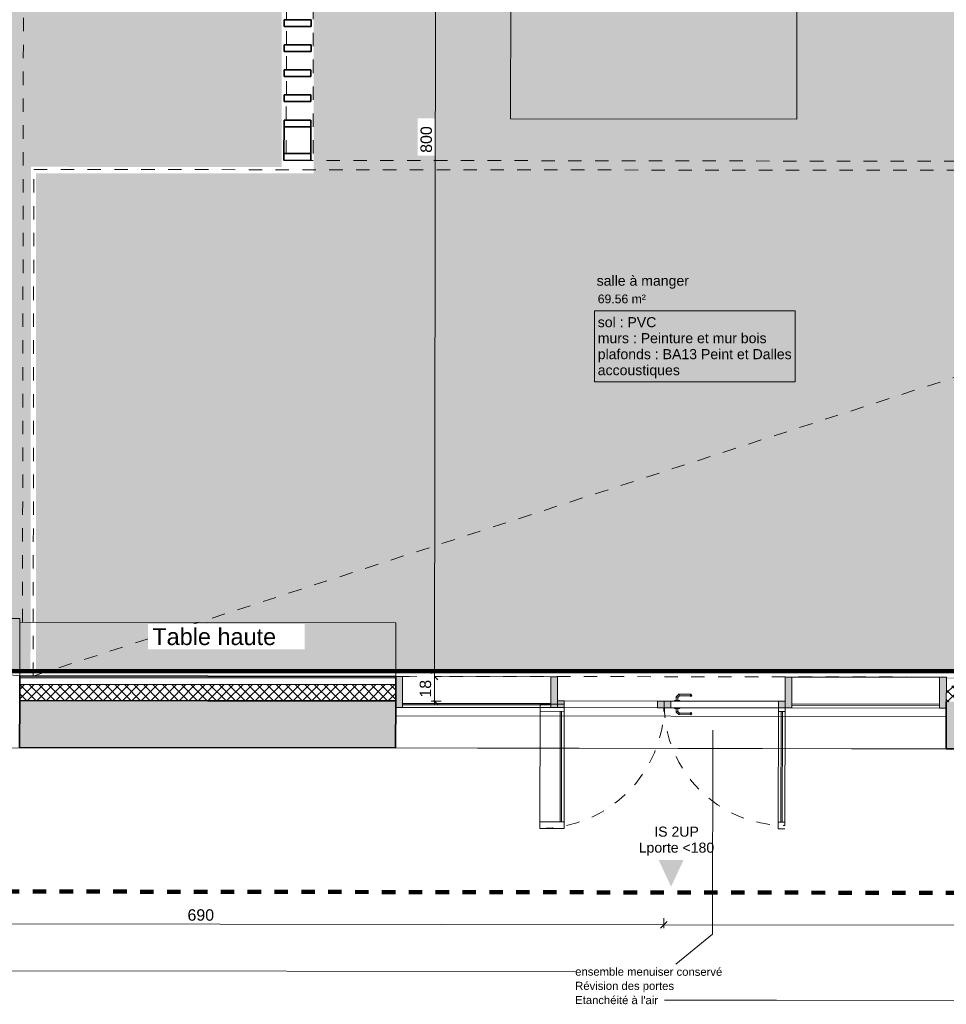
# Model space of a CAD drawing. Header units: metres. Extents: x 107 to 154, y -7 to 138.
# Tile 6 of 62: x 121 to 128, y 100 to 108. Entities that reach past the tile are written whole.
import ezdxf

# ---------------------------------------------------------------- set-up
doc = ezdxf.new("R2010")
doc.units = ezdxf.units.M
for name, pattern in [('Caché', [0.003, 0.002, -0.001]), ('Centre', [0.0125, 0.0025, -0.001875, 0.00625, -0.001875]), ('Tiret', [0.0025, 0.00125, -0.00125])]:
    doc.linetypes.add(name, pattern=pattern)
for name, color, linetype, lineweight in [('A-ANNO-DIMS', 7, 'Continuous', 20), ('A-ANNO-DIMS-50', 7, 'Continuous', 20), ('A-AREA-IDEN', 7, 'Continuous', 20), ('A-COLS', 7, 'Continuous', 18), ('A-DETL-GENF', 7, 'Continuous', 18), ('A-DETL-HDLN', 7, 'Caché', 18), ('A-DOOR', 7, 'Continuous', 18), ('A-FLOR', 7, 'Continuous', 18), ('A-GLAZ-CURT', 7, 'Continuous', 18), ('A-GLAZ-CWMG', 7, 'Continuous', 18), ('A-WALL', 7, 'Continuous', 18), ('C-TOPO', 7, 'Continuous', 18), ('G-ANNO-TEXT', 7, 'Continuous', 20), ('I-WALL', 7, 'Continuous', 18), ('S-COLS', 7, 'Continuous', 18)]:
    doc.layers.add(name, color=color, linetype=linetype, lineweight=lineweight)
doc.layers.add('A-AREA', color=9, linetype='Tiret', lineweight=18, true_color=0x808080)
doc.layers.add('A-DETL', color=7, linetype='Continuous', lineweight=18, true_color=0x00a600)
doc.layers.add('A-WALL-PATT', color=7, linetype='Continuous', true_color=0x2a2a2a)
doc.styles.add('Arial_2', font='arial.ttf', dxfattribs={"height": 0.125})
doc.styles.add('Arial_3', font='arial.ttf', dxfattribs={"height": 0.065})
doc.styles.add('Arial_4', font='arial.ttf', dxfattribs={"height": 0.075})
doc.styles.add('Arial_5', font='arial.ttf', dxfattribs={"height": 0.085})
doc.styles.add('Arial_9', font='arial.ttf', dxfattribs={"height": 0.06})
doc.dimstyles.new('GRZRIG_Cotes_linéaires_-Arial_1_7_op', dxfattribs={"dimscale": 0.3048, "dimtxt": 0.086722, "dimasz": 0.164042, "dimexe": 0.082021, "dimexo": 0.0625, "dimgap": 8.2021e-05, "dimtad": 1, "dimdec": 0, "dimlfac": 100, "dimzin": 0, "dimdsep": 46, "dimtxsty": 'Arial_5', "dimblk1": 'OBLIQUE', "dimblk2": 'OBLIQUE', "dimsah": 1, "dimcen": 0.09, "dimdle": 0.082021, "dimazin": 0, "dimtfac": 1, "dimtdec": 4, "dimtix": 1, "dimtmove": 0, "dimatfit": 3, "dimfxl": 0.164042, "dimfxlon": 1, "dimtvp": 1, "dimtfill": 1, "dimtolj": 1, "dimtzin": 0, "dimarcsym": 2})
doc.dimstyles.new('GRZRIG_Cotes_linéaires_-Arial_1_7_rouge', dxfattribs={"dimscale": 0.3048, "dimtxt": 0.086722, "dimasz": 0.164042, "dimexe": 0.082021, "dimexo": 0.0625, "dimgap": 8.2021e-05, "dimtad": 1, "dimdec": 0, "dimlfac": 100, "dimzin": 0, "dimdsep": 46, "dimtxsty": 'Arial_5', "dimblk1": 'OBLIQUE', "dimblk2": 'OBLIQUE', "dimsah": 1, "dimcen": 0.09, "dimdle": 0.082021, "dimazin": 0, "dimtfac": 1, "dimtdec": 4, "dimtix": 1, "dimtmove": 0, "dimatfit": 3, "dimfxl": 0.164042, "dimfxlon": 1, "dimtvp": 1, "dimtolj": 1, "dimtzin": 0, "dimarcsym": 2})

# ---------------------------------------------------------------- blocks, each defined once
blk = doc.blocks.new('Meneau rectangulaire - 50x180-4026080-DCE-R-1 Proj 50')
at = {"layer": 'A-GLAZ-CWMG', "true_color": 0x2a2a2a}
blk.add_hatch(color=250, dxfattribs=at).paths.add_polyline_path([(0, -0.025), (0, 0.205), (-0.05, 0.205), (-0.05, -0.025)])
at = {"layer": 'A-GLAZ-CWMG'}
for p, q in [((0, 0.205), (-0.05, 0.205)), ((-0.05, 0.205), (-0.05, -0.025)), ((0, -0.025), (0, 0.205)), ((-0.05, -0.025), (0, -0.025))]:
    blk.add_line(p, q, dxfattribs=at)
blk = doc.blocks.new('Panneau système - Vitré-4026529-DCE-R-1 Proj 50')
at = {"layer": 'A-GLAZ-CURT', "true_color": 0x2a2a2a}
blk.add_hatch(color=250, dxfattribs=at).paths.add_polyline_path([(-0.5501, 0.005), (-0.5501, -0.005), (0.5501, -0.005), (0.5501, 0.005), (0.11, 0.005)])
at = {"layer": 'A-GLAZ-CURT'}
for p, q in [((0.5501, 0.005), (-0.5501, 0.005)), ((-0.5501, 0.005), (-0.5501, -0.005)), ((0.5501, -0.005), (0.5501, 0.005)), ((-0.5501, -0.005), (0.5501, -0.005))]:
    blk.add_line(p, q, dxfattribs=at)
blk = doc.blocks.new('Panneau système - Vitré-4026551-DCE-R-1 Proj 50')
at = {"layer": 'A-GLAZ-CURT', "true_color": 0x2a2a2a}
blk.add_hatch(color=250, dxfattribs=at).paths.add_polyline_path([(-0.5524, 0.005), (-0.5524, -0.005), (0.5524, -0.005), (0.5524, 0.005), (-0.3743, 0.005)])
at = {"layer": 'A-GLAZ-CURT'}
for p, q in [((0.5524, 0.005), (-0.5524, 0.005)), ((-0.5524, 0.005), (-0.5524, -0.005)), ((0.5524, -0.005), (0.5524, 0.005)), ((-0.5524, -0.005), (0.5524, -0.005))]:
    blk.add_line(p, q, dxfattribs=at)
blk = doc.blocks.new('Meneau rectangulaire - 50x180-4026081-DCE-R-1 Proj 50')
at = {"layer": 'A-GLAZ-CWMG', "true_color": 0x2a2a2a}
blk.add_hatch(color=250, dxfattribs=at).paths.add_polyline_path([(-0.05, -0.025), (-0.05, 0.205), (0, 0.205), (0, -0.025)])
at = {"layer": 'A-GLAZ-CWMG'}
for p, q in [((-0.05, 0.205), (0, 0.205)), ((-0.05, -0.025), (-0.05, 0.205)), ((0, 0.205), (0, -0.025)), ((0, -0.025), (-0.05, -0.025))]:
    blk.add_line(p, q, dxfattribs=at)
blk = doc.blocks.new('Meneau rectangulaire - 50x180-4026016-DCE-R-1 Proj 50')
at = {"layer": 'A-GLAZ-CWMG', "true_color": 0x2a2a2a}
blk.add_hatch(color=250, dxfattribs=at).paths.add_polyline_path([(-0.025, -0.025), (-0.025, 0.205), (0.025, 0.205), (0.025, -0.025)])
at = {"layer": 'A-GLAZ-CWMG'}
for p, q in [((-0.025, 0.205), (0.025, 0.205)), ((-0.025, -0.025), (-0.025, 0.205)), ((0.025, 0.205), (0.025, -0.025)), ((0.025, -0.025), (-0.025, -0.025))]:
    blk.add_line(p, q, dxfattribs=at)
blk = doc.blocks.new('Meneau rectangulaire - 50x180-4026409-DCE-R-1 Proj 50')
at = {"layer": 'A-GLAZ-CWMG'}
for p, q in [((116.8823, 102.7936), (117.987, 102.7919)), ((117.9867, 102.5619), (116.8819, 102.5636))]:
    blk.add_line(p, q, dxfattribs=at)
blk = doc.blocks.new('Meneau rectangulaire - 50x180-4026428-DCE-R-1 Proj 50')
at = {"layer": 'A-GLAZ-CWMG'}
for p, q in [((126.682, 102.78), (127.7821, 102.7784)), ((127.7821, 102.7784), (127.7818, 102.5784)), ((127.7818, 102.5684), (127.7818, 102.5484)), ((127.7818, 102.5484), (126.6817, 102.55))]:
    blk.add_line(p, q, dxfattribs=at)
blk = doc.blocks.new('OMD_1PV 2V - PV 2V 90_90-4074763-DCE-R-1 Proj 50')
at = {"layer": 'A-DOOR', "true_color": 0x2a2a2a}
h = blk.add_hatch(color=250, dxfattribs=at)
h.paths.add_polyline_path([(-0.8475, 0.025), (-0.8474, -0.025), (-0.7975, -0.0249), (-0.7975, 0.025)])
h.paths.add_polyline_path([(0.0025, 0.025), (0.0026, -0.025), (0.0525, -0.025), (0.0524, 0.025)])
h = blk.add_hatch(color=250, dxfattribs=at)
h.paths.add_polyline_path([(0.0525, 0.025), (0.0526, -0.025), (0.1025, -0.0249), (0.1025, 0.025)])
h.paths.add_polyline_path([(0.7975, 0.025), (0.7976, -0.025), (0.8475, -0.025), (0.8472, 0.025)])
at = {"layer": 'A-DOOR'}
for p, q in [((-0.8475, 0.925), (-0.7975, 0.925)), ((-0.8475, 0.9), (-0.8475, 0)), ((-0.7975, 0.925), (-0.7975, 0)), ((0.7975, 0), (0.7975, 0.925)), ((0.7975, 0.925), (0.9775, 0.925)), ((0.9775, 0.925), (0.9775, 0)), ((-0.7975, 0.875), (-0.8475, 0.875)), ((-0.8275, 0.875), (-0.8275, 0.0525)), ((-0.8175, 0.875), (-0.8175, 0.0525)), ((0.9775, 0.875), (0.7975, 0.875)), ((0.8175, 0.875), (0.8175, 0.0525)), ((0.8275, 0.875), (0.8275, 0.0525)), ((-0.145, 0.076), (-0.1539, 0.0671)), ((-0.055, 0.076), (-0.145, 0.076)), ((-0.0365, 0.0575), (-0.055, 0.076)), ((-0.7975, 0.0525), (-0.8475, 0.0525)), ((-0.7975, 0.025), (-0.8475, 0.025)), ((-0.7975, 0.025), (-0.6262, 0.025)), ((-0.7975, -0.025), (-0.7975, 0.025)), ((-0.0625, 0.025), (-0.7975, 0.025)), ((-0.1539, 0.0671), (-0.1454, 0.0587)), ((-0.1401, 0.064), (-0.1454, 0.0587)), ((-0.06, 0.064), (-0.1401, 0.064)), ((-0.0625, 0.03), (-0.0225, 0.03)), ((-0.0625, 0.03), (-0.0625, 0.025)), ((-0.0225, 0.025), (-0.0625, 0.025)), ((-0.0485, 0.0525), (-0.06, 0.064)), ((-0.0485, 0.03), (-0.0485, 0.0525)), ((-0.0365, 0.03), (-0.0365, 0.0575)), ((-0.0225, 0.025), (-0.0225, 0.03)), ((0.0025, 0.025), (-0.0225, 0.025)), ((0.0025, 0.025), (0.0025, -0.025)), ((0.0525, 0.025), (0.0025, 0.025)), ((0.0525, -0.025), (0.0525, 0.025)), ((0.1025, 0.025), (0.0525, 0.025)), ((0.0525, 0.025), (0.0525, -0.025)), ((0.1025, -0.025), (0.1025, 0.025)), ((0.7975, 0.025), (0.1025, 0.025)), ((0.9775, 0.0525), (0.7975, 0.0525)), ((0.7975, 0.025), (0.7975, -0.025)), ((0.8475, 0.025), (0.7975, 0.025)), ((-0.8475, -0.025), (-0.7975, -0.025)), ((-0.7975, -0.025), (-0.0625, -0.025)), ((-0.1453, -0.0587), (-0.1538, -0.0672)), ((-0.1538, -0.0672), (-0.145, -0.076)), ((-0.14, -0.064), (-0.1453, -0.0587)), ((-0.0598, -0.064), (-0.14, -0.064)), ((-0.0625, -0.025), (-0.0225, -0.025)), ((-0.0625, -0.03), (-0.0625, -0.025)), ((-0.0225, -0.03), (-0.0625, -0.03)), ((-0.0485, -0.0527), (-0.0598, -0.064)), ((-0.0549, -0.076), (-0.0365, -0.0577)), ((-0.0485, -0.03), (-0.0485, -0.0527)), ((-0.0365, -0.0577), (-0.0365, -0.03)), ((-0.0225, -0.03), (-0.0225, -0.025)), ((-0.0225, -0.025), (0.0025, -0.025)), ((0.0025, -0.025), (0.0525, -0.025)), ((0.0525, -0.025), (0.1025, -0.025)), ((0.1025, -0.025), (0.7975, -0.025)), ((0.9775, 0), (0.7975, 0)), ((0.7975, -0.025), (0.8475, -0.025)), ((-0.145, -0.076), (-0.0549, -0.076))]:
    blk.add_line(p, q, dxfattribs=at)
at = {"layer": 'A-DOOR', "linetype": 'Tiret'}
for centre, radius, start, end in [((-0.8475, 0), 0.9, 360, 90), ((0.9775, 0), 0.925, 90, 180)]:
    blk.add_arc(centre, radius, start, end, dxfattribs=at)
at = {"layer": 'A-DOOR'}
for points in [[(-0.145, 0.076), (-0.1445, 0.0747), (-0.1434, 0.072), (-0.1417, 0.0679), (-0.1406, 0.0653), (-0.1401, 0.064)], [(-0.055, 0.076), (-0.0555, 0.0747), (-0.0567, 0.072), (-0.0583, 0.0679), (-0.0595, 0.0653), (-0.06, 0.064)], [(-0.0365, 0.0575), (-0.0378, 0.0569), (-0.0405, 0.0558), (-0.0445, 0.0541), (-0.0472, 0.053), (-0.0485, 0.0525)], [(-0.14, -0.064), (-0.1406, -0.0653), (-0.1417, -0.068), (-0.1434, -0.0721), (-0.1445, -0.0747), (-0.145, -0.076)], [(-0.0598, -0.064), (-0.0593, -0.0653), (-0.0582, -0.068), (-0.0565, -0.0721), (-0.0554, -0.0747), (-0.0549, -0.076)], [(-0.0485, -0.0527), (-0.0472, -0.0532), (-0.0445, -0.0543), (-0.0405, -0.056), (-0.0378, -0.0571), (-0.0365, -0.0577)]]:
    blk.add_open_spline(points, degree=3, dxfattribs=at)
blk = doc.blocks.new('ART-Béton-Poteau rectangulaire - 15x2 ventelles-3796899-DCE-R-1 Proj 50')
at = {"layer": 'S-COLS', "lineweight": 35}
for p, q in [((0.025, 0.1), (-0.025, 0.1)), ((-0.025, 0.1), (-0.025, -0.1)), ((0.025, -0.1), (0.025, 0.1)), ((-0.025, -0.1), (0.025, -0.1))]:
    blk.add_line(p, q, dxfattribs=at)
blk = doc.blocks.new('Poteau rectangulaire - 200x200mm-3976759-DCE-R-1 Proj 50')
at = {"layer": 'A-COLS', "lineweight": 35}
for p, q in [((0.1, 0.1), (-0.1, 0.1)), ((-0.1, 0.1), (-0.1, -0.1)), ((0.1, -0.1), (0.1, 0.1)), ((-0.1, -0.1), (0.1, -0.1))]:
    blk.add_line(p, q, dxfattribs=at)
blk = doc.blocks.new('DIMBLOCK3-DCE-R-1 Proj 50')
at = {"layer": 'A-ANNO-DIMS-50', "color": 1, "true_color": 0xff0000}
for p, q in [((125.7293, 100.9356), (125.7294, 100.9856)), ((125.7293, 100.9356), (125.7544, 100.9606)), ((131.6818, 100.9269), (131.6819, 100.9769)), ((125.7293, 100.9356), (125.7043, 100.9107)), ((131.6818, 100.9269), (125.7293, 100.9356)), ((125.7293, 100.9356), (125.7293, 100.9106)), ((131.6818, 100.9269), (131.6568, 100.9019)), ((131.6818, 100.9269), (131.7068, 100.9518)), ((131.6818, 100.9269), (131.6818, 100.9019))]:
    blk.add_line(p, q, dxfattribs=at)
at = {"layer": 'A-ANNO-DIMS-50', "color": 0, "insert": (128.6077, 101.0418), "char_height": 0.085, "width": 0.23535, "attachment_point": 1, "rotation": 359.91587, "line_spacing_factor": 0.941778, "style": 'Arial_5'}
blk.add_mtext('595', dxfattribs=at)
blk = doc.blocks.new('_Oblique')
at = {"color": 0, "linetype": 'ByBlock', "lineweight": -2}
blk.add_line((-0.5, -0.5), (0.5, 0.5), dxfattribs=at)
blk = doc.blocks.new('DIMBLOCK4-DCE-R-1 Proj 50')
at = {"layer": 'A-ANNO-DIMS-50', "color": 1, "true_color": 0xff0000}
for p, q in [((118.8293, 100.9458), (118.8294, 100.9958)), ((118.8293, 100.9458), (118.8544, 100.9707)), ((125.7293, 100.9356), (125.7294, 100.9856)), ((125.7293, 100.9356), (125.7544, 100.9606)), ((125.7293, 100.9356), (118.8043, 100.9458)), ((118.8293, 100.9458), (118.8043, 100.9208)), ((118.8293, 100.9458), (118.8293, 100.9208)), ((125.7293, 100.9356), (125.7043, 100.9107)), ((125.7293, 100.9356), (125.7293, 100.9106))]:
    blk.add_line(p, q, dxfattribs=at)
at = {"layer": 'A-ANNO-DIMS-50', "color": 0, "insert": (122.1814, 101.0512), "char_height": 0.085, "width": 0.23535, "attachment_point": 1, "rotation": 359.91587, "line_spacing_factor": 0.941778, "style": 'Arial_5'}
blk.add_mtext('690', dxfattribs=at)
blk = doc.blocks.new('DIMBLOCK81-DCE-R-1 Proj 50')
at = {"layer": 'A-ANNO-DIMS-50'}
for p, q in [((124.0327, 110.7793), (124.0077, 110.8043)), ((124.0327, 110.7793), (124.0077, 110.7793)), ((124.0327, 110.7793), (124.0209, 102.7839)), ((124.0327, 110.7793), (124.0576, 110.7542)), ((124.0327, 110.7793), (124.0827, 110.7792)), ((124.0209, 102.7839), (123.996, 102.809)), ((124.0209, 102.7839), (123.9959, 102.784)), ((124.0209, 102.7839), (124.0459, 102.7589)), ((124.0209, 102.7839), (124.0709, 102.7839))]:
    blk.add_line(p, q, dxfattribs=at)
at = {"layer": 'A-ANNO-DIMS-50', "color": 0, "insert": (123.9164, 106.6835), "char_height": 0.085, "width": 0.23535, "attachment_point": 1, "rotation": 90, "line_spacing_factor": 0.941778, "style": 'Arial_5', "bg_fill": 3, "box_fill_scale": 1.25, "bg_fill_color": 256, "bg_fill_true_color": 13158600, "bg_fill_transparency": 0}
blk.add_mtext('800', dxfattribs=at)
blk = doc.blocks.new('DIMBLOCK82-DCE-R-1 Proj 50')
at = {"layer": 'A-ANNO-DIMS-50'}
for p, q in [((124.0209, 102.7839), (123.996, 102.809)), ((124.0209, 102.7839), (123.9959, 102.784)), ((124.0209, 102.7839), (124.0206, 102.5759)), ((124.0209, 102.7839), (124.0459, 102.7589)), ((124.0209, 102.7839), (124.0709, 102.7839)), ((124.0207, 102.6009), (123.9957, 102.626)), ((124.0207, 102.6009), (123.9957, 102.601)), ((124.0207, 102.6009), (124.0456, 102.5759)), ((124.0207, 102.6009), (124.0707, 102.6009))]:
    blk.add_line(p, q, dxfattribs=at)
at = {"layer": 'A-ANNO-DIMS-50', "color": 0, "insert": (123.9104, 102.6271), "char_height": 0.085, "width": 0.1569, "attachment_point": 1, "rotation": 90, "line_spacing_factor": 0.941778, "style": 'Arial_5', "bg_fill": 3, "box_fill_scale": 1.25, "bg_fill_color": 256, "bg_fill_true_color": 13158600, "bg_fill_transparency": 0}
blk.add_mtext('18', dxfattribs=at)

msp = doc.modelspace()

# ---------------------------------------------------------------- hatches: boundary and pattern name
at = {"layer": 'A-DETL-GENF', "true_color": 0x9fff9f}
h = msp.add_hatch(color=81, dxfattribs=at)
h.paths.add_polyline_path([(132.6087, 102.8075), (132.6168, 102.8075), (132.6168, 106.5298), (128.2404, 106.5298), (128.2432, 108.4774), (127.893, 108.478), (127.8969, 110.7736), (123.4214, 110.7802), (123.4175, 108.4821), (123.1226, 108.4826), (123.1197, 106.5298), (121.0521, 106.5298), (121.0521, 102.8075), (132.6085, 102.8075)])
h.paths.add_polyline_path([(132.5352, 105.7073), (132.5352, 105.7073), (132.5352, 105.7819)])
h.paths.add_polyline_path([(132.5351, 105.5393), (132.5351, 105.5393), (132.5351, 105.6311)])
h.paths.add_polyline_path([(132.5257, 105.7073), (132.5257, 105.7073), (132.5257, 105.7819)])
h.paths.add_polyline_path([(132.5256, 105.5393), (132.5256, 105.5393), (132.5256, 105.6311)])
h.paths.add_polyline_path([(132.5083, 105.6476), (132.5083, 105.6476), (132.5139, 105.6476)])
h.paths.add_polyline_path([(132.5302, 105.7073), (132.5302, 105.7073), (132.5303, 105.7819)])
h.paths.add_polyline_path([(132.5084, 105.8156), (132.5084, 105.8156), (132.514, 105.8156)])
h.paths.add_polyline_path([(132.5535, 105.8753), (132.5535, 105.8753), (132.5534, 105.8753)])
at = {"layer": 'A-DETL-GENF', "true_color": 0xffff80}
h = msp.add_hatch(color=51, dxfattribs=at)
h.paths.add_polyline_path([(116.2624, 102.8146), (121.0121, 102.8146), (121.017, 106.5796), (122.8828, 106.578), (122.8828, 108.668), (115.0504, 108.668), (115.0474, 106.2527), (115.9359, 106.2516), (115.9359, 102.8146)])
h.paths.add_polyline_path([(115.6219, 106.2919), (115.6219, 106.2919), (115.6591, 106.2918)])
at = {"layer": 'A-DETL-GENF', "true_color": 0x004000}
msp.add_hatch(color=98, dxfattribs=at).paths.add_polyline_path([(125.7824, 101.2194), (125.8757, 101.4187), (125.6897, 101.419)])
at = {"layer": 'A-WALL-PATT', "true_color": 0xc0c0c0}
h = msp.add_hatch(color=9, dxfattribs=at)
h.paths.add_polyline_path([(130.6322, 102.7612), (130.6322, 102.7742), (127.8322, 102.7783), (127.8322, 102.7653), (128.3284, 102.7646)])
h.paths.add_polyline_path([(123.7322, 102.7714), (123.7322, 102.7844), (120.9321, 102.7885), (120.9321, 102.7755), (123.502, 102.7717)])
at = {"layer": 'A-WALL-PATT', "lineweight": 18, "true_color": 0x7e7e7e}
h = msp.add_hatch(dxfattribs=at)
h.set_pattern_fill('FP_2', color=8, style=0, pattern_type=2)
h.set_pattern_definition([(45, (0, 0), (-0.035355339, 0.035355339), []), (135, (0, 0), (-0.035355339, -0.035355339), [])])
h.paths.add_polyline_path([(130.632, 102.5912), (130.6321, 102.7112), (127.8321, 102.7153), (127.832, 102.5953), (128.3284, 102.5946)])
h.paths.add_polyline_path([(123.732, 102.6014), (123.7322, 102.7214), (120.932, 102.7255), (120.9319, 102.6055), (123.502, 102.6017)])
at = {"layer": 'A-WALL-PATT'}
h = msp.add_hatch(color=256, dxfattribs=at)
h.paths.add_polyline_path([(139.4207, 102.2326), (139.4207, 102.5826), (138.332, 102.584), (138.332, 102.234)])
h.paths.add_polyline_path([(137.0318, 102.2356), (137.0318, 102.5856), (134.732, 102.5884), (134.7315, 102.2384), (136.4451, 102.2363)])
h.paths.add_polyline_path([(130.6315, 102.2435), (130.632, 102.5935), (127.832, 102.5969), (127.8315, 102.2469), (128.3284, 102.2463)])
h.paths.add_polyline_path([(123.7315, 102.252), (123.732, 102.602), (120.9319, 102.6054), (120.9315, 102.2554), (123.502, 102.2523)])
h.paths.add_polyline_path([(116.8316, 102.2605), (116.8316, 102.6105), (114.332, 102.6131), (114.3315, 102.2636), (116.2624, 102.2612)])
h.paths.add_polyline_path([(113.0319, 102.2652), (113.0323, 102.6152), (111.532, 102.617), (111.5316, 102.267)])
h.paths.add_polyline_path([(110.2319, 102.2686), (110.2319, 102.6186), (108.732, 102.6205), (108.732, 102.2705)])
h.paths.add_polyline_path([(107.4319, 102.2721), (107.4319, 102.6221), (106.6099, 102.6229), (106.6099, 102.2731), (106.912, 102.2727)])

# ---------------------------------------------------------------- linework, layer by layer
at = {"layer": 'A-AREA'}
for p, q in [((120.9527, 103.1884), (120.9607, 108.692)), ((123.1168, 106.6777), (123.1195, 108.5026)), ((122.9183, 107.6748), (122.9185, 107.811)), ((122.918, 107.4886), (122.9182, 107.6248)), ((122.9178, 107.3025), (122.918, 107.4386)), ((122.9175, 107.1163), (122.9177, 107.2525)), ((122.9172, 106.928), (122.9174, 107.0663)), ((122.9169, 106.678), (122.9172, 106.878)), ((122.8999, 106.628), (122.8965, 106.628)), ((128.5165, 106.6198), (123.0999, 106.6277)), ((116.7553, 102.794), (120.9321, 102.7885)), ((123.7322, 102.7854), (127.8322, 102.7803))]:
    msp.add_line(p, q, dxfattribs=at)
at = {"layer": 'A-AREA-IDEN', "flags": 128}
msp.add_lwpolyline([(125.2112, 105.5062), (126.7067, 105.5062), (126.7067, 104.9797), (125.2112, 104.9797)], close=True, dxfattribs=at)
at = {"layer": 'A-DETL', "color": 1, "lineweight": 211, "true_color": 0xff0000}
msp.add_line((116.1158, 102.8242), (132.4158, 102.8242), dxfattribs=at)
at = {"layer": 'A-DETL', "color": 1, "linetype": 'Centre', "lineweight": 100, "true_color": 0xff0000}
msp.add_line((132.7291, 101.1661), (114.7199, 101.1926), dxfattribs=at)
at = {"layer": 'A-DETL-HDLN'}
for p, q in [((121.0321, 102.7875), (121.037, 106.5595)), ((121.0321, 102.7875), (132.6368, 106.5498)), ((121.037, 106.5595), (132.6368, 106.5498)), ((120.9326, 103.2166), (116.8326, 103.2218)), ((120.932, 102.7885), (116.8326, 103.2218)), ((120.9326, 103.2166), (120.932, 102.7885))]:
    msp.add_line(p, q, dxfattribs=at)
at = {"layer": 'A-FLOR'}
for p, q in [((124.5877, 106.9362), (124.5899, 108.5422)), ((126.7207, 108.5392), (126.7184, 106.9331)), ((126.7184, 106.9331), (124.5877, 106.9362)), ((120.9327, 103.1885), (120.9321, 102.7885)), ((123.7328, 103.1844), (120.9327, 103.1885)), ((123.7322, 102.7844), (123.7328, 103.1844)), ((123.7318, 102.492), (127.8318, 102.4869))]:
    msp.add_line(p, q, dxfattribs=at)
at = {"layer": 'A-WALL', "lineweight": 25}
for p, q in [((123.7322, 102.7214), (120.932, 102.7255)), ((123.7322, 102.7714), (120.9321, 102.7755))]:
    msp.add_line(p, q, dxfattribs=at)
at = {"layer": 'A-WALL', "lineweight": 35}
for p, q in [((120.9319, 102.6054), (120.9315, 102.2554)), ((123.732, 102.602), (120.9319, 102.6054)), ((123.732, 102.602), (123.7315, 102.252)), ((127.832, 102.5969), (127.8315, 102.2469)), ((120.9315, 102.2554), (123.7315, 102.252)), ((127.8315, 102.2469), (130.6315, 102.2435))]:
    msp.add_line(p, q, dxfattribs=at)
at = {"layer": 'A-WALL'}
for p, q in [((123.7318, 102.492), (127.8318, 102.4869)), ((127.8315, 102.2469), (123.7315, 102.252))]:
    msp.add_line(p, q, dxfattribs=at)
at = {"layer": 'C-TOPO'}
for p, q in [((124.3417, 102.2497), (118.35, 102.2571)), ((124.3417, 102.2497), (125.8349, 102.2478)), ((127.1247, 102.2463), (125.8349, 102.2478)), ((132.756, 102.2393), (127.1247, 102.2463))]:
    msp.add_line(p, q, dxfattribs=at)
at = {"layer": 'G-ANNO-TEXT'}
for p, q in [((126.0924, 102.3843), (126.0902, 100.8648)), ((126.0902, 100.8648), (125.8177, 100.6419)), ((118.021, 100.5974), (125.0685, 100.587)), ((126.5663, 100.3732), (125.733, 100.3744)), ((132.9616, 100.3638), (126.5663, 100.3732)), ((131.3739, 100.3661), (126.5663, 100.3732))]:
    msp.add_line(p, q, dxfattribs=at)
at = {"layer": 'I-WALL', "lineweight": 35}
for p, q in [((120.9321, 102.7885), (120.9319, 102.6055)), ((123.7322, 102.7844), (120.9321, 102.7885)), ((123.732, 102.6014), (123.7322, 102.7844)), ((120.9319, 102.6055), (123.732, 102.6014))]:
    msp.add_line(p, q, dxfattribs=at)

# ---------------------------------------------------------------- block references
at = {"layer": 'A-COLS', "lineweight": 35, "rotation": 359.9158716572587}
msp.add_blockref('Poteau rectangulaire - 200x200mm-3976759-DCE-R-1 Proj 50', (123.0001, 106.7779), dxfattribs=at)
at = {"layer": 'A-DOOR', "rotation": 179.9158716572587}
msp.add_blockref('OMD_1PV 2V - PV 2V 90_90-4074763-DCE-R-1 Proj 50', (125.7842, 102.5763), dxfattribs=at)
at = {"layer": 'A-GLAZ-CURT', "rotation": 179.9158716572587}
for name, p in [('Panneau système - Vitré-4026551-DCE-R-1 Proj 50', (124.3343, 102.5785)), ('Panneau système - Vitré-4026529-DCE-R-1 Proj 50', (127.2318, 102.5742))]:
    msp.add_blockref(name, p, dxfattribs=at)
at = {"layer": 'A-GLAZ-CWMG', "extrusion": (0, 0, -1), "rotation": 0.08412834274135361}
for name, p in [('Meneau rectangulaire - 50x180-4026081-DCE-R-1 Proj 50', (-123.7319, 102.5794)), ('Meneau rectangulaire - 50x180-4026016-DCE-R-1 Proj 50', (-124.9117, 102.5776)), ('Meneau rectangulaire - 50x180-4026016-DCE-R-1 Proj 50', (-126.6567, 102.5751))]:
    msp.add_blockref(name, p, dxfattribs=at)
at = {"layer": 'A-GLAZ-CWMG'}
for name, p in [('Meneau rectangulaire - 50x180-4026409-DCE-R-1 Proj 50', (6.9, -0.0093)), ('Meneau rectangulaire - 50x180-4026428-DCE-R-1 Proj 50', (0, 0))]:
    msp.add_blockref(name, p, dxfattribs=at)
at = {"layer": 'A-GLAZ-CWMG', "rotation": 359.9158716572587}
msp.add_blockref('Meneau rectangulaire - 50x180-4026080-DCE-R-1 Proj 50', (127.8319, 102.5733), dxfattribs=at)
at = {"layer": 'S-COLS'}
for p, rotation in [((123.0014, 107.6497), 89.91587165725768), ((123.0011, 107.4635), 89.91587165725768), ((123.0008, 107.2773), 89.91587165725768), ((123.0005, 107.0912), 89.91587165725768), ((123.0003, 106.9029), 89.91587165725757), ((122.9999, 106.6529), 89.91587165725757)]:
    msp.add_blockref('ART-Béton-Poteau rectangulaire - 15x2 ventelles-3796899-DCE-R-1 Proj 50', p, dxfattribs=dict(at, rotation=rotation))

# ---------------------------------------------------------------- texts
at = {"layer": 'A-AREA-IDEN', "char_height": 0.075, "attachment_point": 1, "style": 'Arial_4'}
for s, insert, width in [('salle à manger', (125.2283, 105.7692), 0.825738), ('sol : PVC', (125.2362, 105.4603), 0.529114), ('murs : Peinture et mur bois', (125.2362, 105.3413), 1.535232), ('plafonds : BA13 Peint et Dalles', (125.2362, 105.2222), 1.747679), ('accoustiques', (125.2362, 105.1031), 0.737552)]:
    msp.add_mtext(s, dxfattribs=dict(at, insert=insert, width=width))
at = {"layer": 'A-AREA-IDEN', "color": 251, "true_color": 0x505050, "insert": (125.2362, 105.6284), "char_height": 0.065, "width": 0.428903, "attachment_point": 1, "style": 'Arial_3'}
msp.add_mtext('69.56 m²', dxfattribs=at)
at = {"layer": 'G-ANNO-TEXT', "color": 98, "true_color": 0x004000, "char_height": 0.075, "attachment_point": 1, "rotation": 359.91587, "style": 'Arial_4'}
for s, insert, width in [('IS 2UP', (125.6573, 101.667), 0.404852), ('Lporte <180', (125.5414, 101.5481), 0.685443)]:
    msp.add_mtext(s, dxfattribs=dict(at, insert=insert, width=width))
at = {"layer": 'G-ANNO-TEXT', "char_height": 0.06, "attachment_point": 1, "rotation": 359.91587, "style": 'Arial_9'}
for s, insert, width in [('ensemble menuiser conservé ', (125.0686, 100.617), 1.451054), ('Révision des portes', (125.0684, 100.5112), 0.962025), ("Etanchéité à l'air", (125.0683, 100.4054), 0.805696)]:
    msp.add_mtext(s, dxfattribs=dict(at, insert=insert, width=width))

# ---------------------------------------------------------------- dimensions: what is measured, and where the dimension line sits
at = {"layer": 'A-ANNO-DIMS', "color": 1, "true_color": 0xff0000}
for base, p1, p2, override, picture, middle in [((118.8293, 100.9458), (125.7294, 100.9856), (118.8294, 100.9958), {"dimpost": '<>', "dimfxl": 6.899999}, 'DIMBLOCK4-DCE-R-1 Proj 50', (122.2794, 100.9841)), ((125.7293, 100.9356), (131.6819, 100.9769), (125.7294, 100.9856), {"dimpost": '<>', "dimfxl": 5.952498}, 'DIMBLOCK3-DCE-R-1 Proj 50', (128.7056, 100.9747))]:
    dim = msp.add_linear_dim(base=base, p1=p1, p2=p2, angle=359.91587, dimstyle='GRZRIG_Cotes_linéaires_-Arial_1_7_rouge', override=override, dxfattribs=at)
    dim.commit()
    dim.dimension.update_dxf_attribs({"geometry": picture, "text_midpoint": middle})

# ---------------------------------------------------------------- next in the draw order: texts
at = {"layer": 'G-ANNO-TEXT', "color": 1, "true_color": 0xff0000, "insert": (121.9195, 103.1434), "char_height": 0.125, "width": 1.10232, "attachment_point": 1, "style": 'Arial_2', "bg_fill": 3, "box_fill_scale": 1.25, "bg_fill_color": 256, "bg_fill_true_color": 13158600, "bg_fill_transparency": 0}
msp.add_mtext('Table haute', dxfattribs=at)

# ---------------------------------------------------------------- next in the draw order: dimensions: what is measured, and where the dimension line sits
at = {"layer": 'A-ANNO-DIMS'}
dim = msp.add_linear_dim(base=(124.0209, 102.7839), p1=(124.0827, 110.7792), p2=(124.0709, 102.7839), angle=89.91587, dimstyle='GRZRIG_Cotes_linéaires_-Arial_1_7_op', override={"dimpost": '<>', "dimfxl": 7.995349}, dxfattribs=at)
dim.commit()
dim.dimension.update_dxf_attribs({"geometry": 'DIMBLOCK81-DCE-R-1 Proj 50', "text_midpoint": (123.9834, 106.7817)})

# ---------------------------------------------------------------- next in the draw order: dimensions: what is measured, and where the dimension line sits
dim = msp.add_linear_dim(base=(124.0207, 102.6009), p1=(124.0709, 102.7839), p2=(124.0707, 102.6009), angle=89.91587, dimstyle='GRZRIG_Cotes_linéaires_-Arial_1_7_op', override={"dimpost": '<>', "dimfxl": 0.183}, dxfattribs=at)
dim.commit()
dim.dimension.update_dxf_attribs({"geometry": 'DIMBLOCK82-DCE-R-1 Proj 50', "text_midpoint": (123.9774, 102.6925)})

doc.saveas('drawing.dxf')
